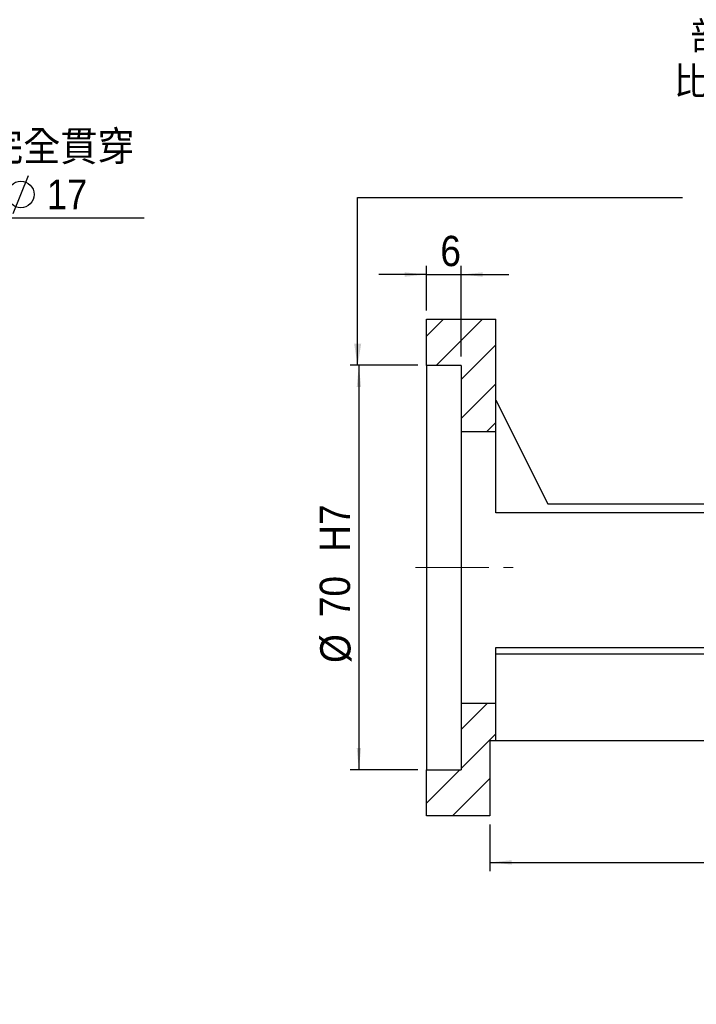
# Model space of a CAD drawing. Header units: millimetres. Extents: x 57 to 400, y -1 to 300.
# Tile 2 of 4: x 179 to 296, y -1 to 169. Entities that reach past the tile are written whole.
import ezdxf

# ---------------------------------------------------------------- set-up
doc = ezdxf.new("R2010")
doc.units = ezdxf.units.MM
doc.header["$LTSCALE"] = 1.5
doc.linetypes.add('CENTERX2', pattern=[20.32, 12.7, -2.54, 2.54, -2.54])
doc.layers.add('FORMAT', color=7, linetype='Continuous')
doc.styles.add('SLDTEXTSTYLE0', font='GOTHIC.TTF', dxfattribs={"width": 0.913, "bigfont": 'bigfont'})
doc.styles.add('SLDTEXTSTYLE1', font='GOTHIC.TTF', dxfattribs={"width": 0.913})
doc.styles.get("Standard").update_dxf_attribs({"font": 'GOTHIC.TTF'})
doc.dimstyles.new('SLDDIMSTYLE0', dxfattribs={"dimtxt": 5.25, "dimasz": 3.75, "dimexe": 0, "dimexo": 0.0625, "dimgap": 1.3125, "dimtad": 1, "dimrnd": 1e-09, "dimzin": 12, "dimdsep": 46, "dimtxsty": 'SLDTEXTSTYLE1', "dimsah": 1, "dimcen": 0.09, "dimadec": 0, "dimazin": 3, "dimtfac": 1, "dimtofl": 0, "dimtmove": 0, "dimatfit": 3, "dimfxl": 0, "dimfrac": 2, "dimtolj": 1, "dimtzin": 12, "dimarcsym": 0})
doc.dimstyles.new('SLDDIMSTYLE2', dxfattribs={"dimtxt": 0.18, "dimasz": 3.75, "dimexe": 0, "dimexo": 0.0625, "dimgap": 0, "dimtad": 0, "dimtih": 1, "dimtoh": 1, "dimdec": 0, "dimrnd": 1e-09, "dimzin": 0, "dimdsep": 46, "dimtxsty": 'Standard', "dimsah": 1, "dimcen": 0.09, "dimadec": 0, "dimazin": 0, "dimtfac": 3.75, "dimtdec": 0, "dimtofl": 0, "dimtmove": 0, "dimatfit": 3, "dimfxl": 0, "dimfrac": 2, "dimtolj": 1, "dimtzin": 0, "dimarcsym": 0})
doc.dimstyles.new('SLDDIMSTYLE4', dxfattribs={"dimtxt": 5.25, "dimasz": 3.75, "dimexe": 0, "dimexo": 0.0625, "dimgap": 1.3125, "dimtad": 1, "dimrnd": 1e-09, "dimzin": 12, "dimdsep": 46, "dimtxsty": 'SLDTEXTSTYLE1', "dimsah": 1, "dimcen": 0.09, "dimadec": 0, "dimazin": 3, "dimtfac": 1, "dimtmove": 0, "dimatfit": 0, "dimfxl": 0, "dimfrac": 2, "dimtolj": 1, "dimtzin": 12, "dimarcsym": 0})

# ---------------------------------------------------------------- blocks, each defined once
blk = doc.blocks.new('SW_SYMBOL_HOLE_DIAM')
at = {"layer": 'FORMAT', "color": 0}
blk.add_line((450, 0), (1050, 1500), dxfattribs=at)
blk.add_circle((750, 750), 525, dxfattribs=at)
blk = doc.blocks.new('SW_SYMBOL_HOLE_SPOT')
at = {"layer": 'FORMAT', "color": 0}
for p, q in [((0, 1312.5), (0, 112.5)), ((2400, 112.5), (2400, 1312.5)), ((0, 112.5), (2400, 112.5))]:
    blk.add_line(p, q, dxfattribs=at)
blk = doc.blocks.new('SW_NOTE_0')
at = {"layer": 'FORMAT', "color": 0}
blk.add_line((50.74, 0), (0, 0), dxfattribs=at)
at = {"layer": 'FORMAT', "color": 0, "xscale": 0.0043935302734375, "yscale": 0.0043935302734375, "zscale": 0.0043935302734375}
for name, p in [('SW_SYMBOL_HOLE_DIAM', (6.81, 9.17)), ('SW_SYMBOL_HOLE_DIAM', (26.06, 0.79)), ('SW_SYMBOL_HOLE_SPOT', (12.12, 0.79))]:
    blk.add_blockref(name, p, dxfattribs=at)
at = {"layer": 'FORMAT', "color": 0, "attachment_point": 1}
for s, insert, char_height, style in [('4-', (0.72, 15.04), 5.159, 'SLDTEXTSTYLE1'), ('11 \\M+18AAE\\M+19153\\M+18AD1\\M+190FA', (14.6, 15.04), 5.1594, 'SLDTEXTSTYLE0'), ('17', (33.85, 6.66), 5.159, 'SLDTEXTSTYLE1')]:
    blk.add_mtext(s, dxfattribs=dict(at, insert=insert, char_height=char_height, style=style))
blk = doc.blocks.new('_D_7')
at = {"layer": 'FORMAT', "color": 7}
for p, q in [((247.64, 109.41), (235.93, 109.41)), ((237.43, 109.41), (237.43, 39.41)), ((247.64, 39.41), (235.93, 39.41))]:
    blk.add_line(p, q, dxfattribs=at)
for points in [[(237.43, 109.41), (237.06, 105.66), (237.81, 105.66)], [(237.43, 39.41), (237.81, 43.16), (237.06, 43.16)]]:
    blk.add_solid(points, dxfattribs=at)
at = {"layer": 'FORMAT', "color": 7, "char_height": 5.25, "attachment_point": 1, "rotation": 90, "style": 'SLDTEXTSTYLE1'}
for s, insert in [('  H7', (230.65, 73.57)), ('70', (230.65, 65.81)), ('%%c', (230.73, 57.89))]:
    blk.add_mtext(s, dxfattribs=dict(at, insert=insert))
blk = doc.blocks.new('_D_8')
at = {"layer": 'FORMAT', "color": 7}
for p, q in [((249.14, 118.91), (249.14, 126.62)), ((255.14, 110.91), (255.14, 126.62)), ((249.14, 125.12), (240.89, 125.12)), ((249.14, 125.12), (255.14, 125.12)), ((255.14, 125.12), (263.39, 125.12))]:
    blk.add_line(p, q, dxfattribs=at)
for points in [[(249.14, 125.12), (245.39, 125.5), (245.39, 124.75)], [(255.14, 125.12), (258.89, 124.75), (258.89, 125.5)]]:
    blk.add_solid(points, dxfattribs=at)
at = {"layer": 'FORMAT', "color": 7, "insert": (251.54, 131.83), "char_height": 5.25, "attachment_point": 1, "style": 'SLDTEXTSTYLE1'}
blk.add_mtext('6', dxfattribs=at)
blk = doc.blocks.new('_D_13')
at = {"layer": 'FORMAT', "color": 7}
for p, q in [((357.14, 42.91), (357.14, 21.86)), ((260.14, 29.91), (260.14, 21.86)), ((260.14, 23.36), (357.14, 23.36))]:
    blk.add_line(p, q, dxfattribs=at)
for points in [[(260.14, 23.36), (263.89, 22.99), (263.89, 23.74)], [(357.14, 23.36), (353.39, 23.74), (353.39, 22.99)]]:
    blk.add_solid(points, dxfattribs=at)
at = {"layer": 'FORMAT', "color": 7, "insert": (304.76, 30.07), "char_height": 5.25, "attachment_point": 1, "style": 'SLDTEXTSTYLE1'}
blk.add_mtext('97', dxfattribs=at)
blk = doc.blocks.new('SW_NOTE_2')
at = {"layer": 'FORMAT', "color": 0, "char_height": 4.7625, "attachment_point": 2, "style": 'SLDTEXTSTYLE0'}
for s, insert in [('\\M+19655\\M+196CA\\M+19AA4 H-H', (15.63, 6.08)), ('\\M+194E4\\M+197E1 1 : 1.5', (15.48, -1.77))]:
    blk.add_mtext(s, dxfattribs=dict(at, insert=insert))
blk = doc.blocks.new('SW_NOTE_3')
at = {"layer": 'FORMAT', "color": 0, "char_height": 4.7625, "attachment_point": 2, "style": 'SLDTEXTSTYLE0'}
for s, insert in [('\\M+19655\\M+196CA\\M+19AA4 I-I', (12.95, 6.08)), ('\\M+194E4\\M+197E1 1 : 1.5', (12.58, -1.77))]:
    blk.add_mtext(s, dxfattribs=dict(at, insert=insert))

msp = doc.modelspace()

# ---------------------------------------------------------------- hatches: boundary and pattern name
at = {"linetype": 'Continuous', "lineweight": 18}
h = msp.add_hatch(dxfattribs=at)
h.set_pattern_fill('ANSI31', scale=1.5, style=0)
h.paths.add_polyline_path([(261.137, 117.405), (249.137, 117.405), (249.137, 109.405), (255.137, 109.405), (255.137, 97.905), (261.137, 97.905)], flags=0)
h = msp.add_hatch(dxfattribs=at)
h.set_pattern_fill('ANSI31', scale=1.5, style=0)
h.paths.add_polyline_path([(261.137, 50.905), (255.137, 50.905), (255.137, 39.405), (249.137, 39.405), (249.137, 31.405), (260.137, 31.405), (260.137, 44.405), (261.137, 44.405)], flags=0)

# ---------------------------------------------------------------- linework, layer by layer
at = {"color": 7, "linetype": 'Continuous', "lineweight": 25}
for p, q in [((249.137, 109.405), (249.137, 117.405)), ((249.137, 117.405), (261.137, 117.405)), ((261.137, 97.905), (261.137, 117.405)), ((255.137, 109.405), (249.137, 109.405)), ((249.137, 109.405), (249.137, 39.405)), ((255.137, 109.405), (255.137, 97.905)), ((261.137, 103.405), (270.137, 85.405)), ((261.137, 97.905), (255.137, 97.905)), ((255.137, 97.905), (255.137, 50.905)), ((261.137, 83.892), (261.137, 97.905)), ((270.137, 85.405), (297.346, 85.405)), ((307.137, 83.892), (261.137, 83.892)), ((261.137, 60.582), (326.137, 60.582)), ((261.137, 50.905), (261.137, 60.582)), ((326.137, 59.405), (261.137, 59.405)), ((255.137, 50.905), (255.137, 39.405)), ((255.137, 50.905), (261.137, 50.905)), ((261.137, 44.405), (261.137, 50.905)), ((261.137, 44.405), (260.137, 44.405)), ((260.137, 44.405), (260.137, 31.405)), ((332.137, 44.405), (261.137, 44.405)), ((249.137, 31.405), (249.137, 39.405)), ((249.137, 39.405), (255.137, 39.405)), ((260.137, 31.405), (249.137, 31.405))]:
    msp.add_line(p, q, dxfattribs=at)
at = {"layer": 'FORMAT', "color": 7, "linetype": 'CENTERX2', "lineweight": 18, "ltscale": 0.666667}
msp.add_line((247.238, 74.405), (264.137, 74.405), dxfattribs=at)

# ---------------------------------------------------------------- block references
at = {"layer": 'FORMAT'}
for name, p in [('SW_NOTE_3', (294.223, 162.758)), ('SW_NOTE_2', (296.186, 13.35))]:
    msp.add_blockref(name, p, dxfattribs=at)
at = {"layer": 'FORMAT', "color": 7}
msp.add_blockref('SW_NOTE_0', (149.526, 134.898), dxfattribs=at)

# ---------------------------------------------------------------- dimensions: what is measured, and where the dimension line sits
for base, p1, p2, dimstyle, picture, middle in [((255.137, 125.121), (249.137, 117.405), (255.137, 109.405), 'SLDDIMSTYLE4', '_D_8', (253.481, 125.121)), ((357.137, 23.362), (260.137, 31.405), (357.137, 44.405), 'SLDDIMSTYLE0', '_D_13', (308.637, 23.362))]:
    dim = msp.add_linear_dim(base=base, p1=p1, p2=p2, dimstyle=dimstyle, dxfattribs=at)
    dim.commit()
    dim.dimension.update_dxf_attribs({"geometry": picture, "text_midpoint": middle, "dimtype": 160})
dim = msp.add_linear_dim(base=(237.435, 39.405), p1=(249.137, 109.405), p2=(249.137, 39.405), angle=90, text='%%c<>  H7', dimstyle='SLDDIMSTYLE0', dxfattribs=at)
dim.commit()
dim.dimension.update_dxf_attribs({"geometry": '_D_7', "text_midpoint": (237.435, 72.003), "dimtype": 160})

# ---------------------------------------------------------------- leaders
msp.add_leader([(237.221, 109.405), (237.221, 138.453), (293.498, 138.453)], dimstyle='SLDDIMSTYLE2', dxfattribs=at)

doc.saveas('drawing.dxf')
